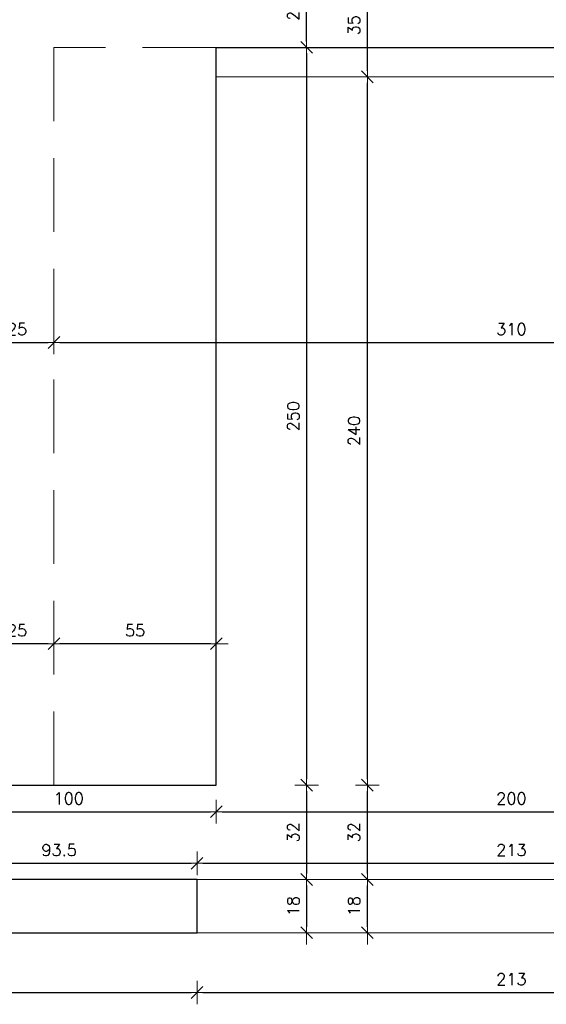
# Model space of a CAD drawing. Extents: x 72518 to 104580, y -134755 to -121361.
# Tile 9 of 45: x 75283 to 77067, y -127017 to -123681. Entities that reach past the tile are written whole.
import ezdxf

# ---------------------------------------------------------------- set-up
doc = ezdxf.new("R2010")
doc.units = 0
doc.header["$LTSCALE"] = 5
doc.header["$MEASUREMENT"] = 0
doc.linetypes.add('DASHED', pattern=[0.75, 0.5, -0.25])
for name, color, linetype, lineweight in [('AutoCAD_Structural_Detailing_deskowanie', 2, 'Continuous', 30), ('PS_DIM', 4, 'Continuous', 13), ('PS_SOLID', 7, 'Continuous', 20)]:
    doc.layers.add(name, color=color, linetype=linetype, lineweight=lineweight)
doc.styles.add('styl2M', font='simplex.shx')
doc.dimstyles.new('RBCT DIM 20_M', dxfattribs={"dimtxt": 40, "dimasz": 20, "dimexe": 20, "dimexo": 150, "dimgap": 25, "dimtad": 1, "dimdec": 1, "dimlfac": 0.1, "dimzin": 9, "dimdsep": 46, "dimtxsty": 'styl2M', "dimblk": 'dimznak', "dimcen": 40, "dimse1": 1, "dimse2": 1, "dimclrd": 8, "dimclre": 8, "dimclrt": 4, "dimadec": 0, "dimazin": 0, "dimtfac": 1, "dimtdec": 1, "dimtix": 1, "dimtmove": 2, "dimatfit": 3, "dimldrblk": 'dimznak', "dimfxl": 5, "dimfxlon": 1, "dimarcsym": 0})

# ---------------------------------------------------------------- blocks, each defined once
blk = doc.blocks.new('dimznak')
at = {"color": 0}
for points in [[(0, 2), (0, -2)], [(-2, 0), (2, 0)]]:
    blk.add_lwpolyline(points, dxfattribs=at)
at = {"color": 3}
blk.add_lwpolyline([(1, 1), (-1, -1)], dxfattribs=at)
blk = doc.blocks.new('*D83')
at = {"layer": 'Defpoints', "color": 0, "transparency": 16777216}
for p in [(74949, -126274.4), (75949, -126274.4), (75949, -126364.6)]:
    blk.add_point(p, dxfattribs=at)
at = {"layer": 'PS_DIM', "color": 8, "lineweight": -2, "transparency": 16777216}
blk.add_line((74969, -126364.6), (75929, -126364.6), dxfattribs=at)
at = {"layer": 'PS_DIM', "color": 8, "lineweight": -2, "transparency": 16777216, "xscale": 20, "yscale": 20, "zscale": 20, "rotation": 180}
blk.add_blockref('dimznak', (74949, -126364.6), dxfattribs=at)
at = {"layer": 'PS_DIM', "color": 8, "lineweight": -2, "transparency": 16777216, "xscale": 20, "yscale": 20, "zscale": 20}
blk.add_blockref('dimznak', (75949, -126364.6), dxfattribs=at)
at = {"layer": 'PS_DIM', "color": 4, "transparency": 16777216, "insert": (75449, -126319.6), "char_height": 40, "attachment_point": 5, "style": 'styl2M', "bg_fill": 3, "box_fill_scale": 1.25, "bg_fill_color": 256, "bg_fill_true_color": 13158600, "bg_fill_transparency": 0}
blk.add_mtext('100', dxfattribs=at)
blk = doc.blocks.new('*D84')
at = {"layer": 'Defpoints', "color": 0, "transparency": 16777216}
for p in [(75884, -126539.3), (74949, -126594.4), (75884, -126594.4)]:
    blk.add_point(p, dxfattribs=at)
at = {"layer": 'PS_DIM', "color": 8, "lineweight": -2, "transparency": 16777216}
blk.add_line((74969, -126539.3), (75864, -126539.3), dxfattribs=at)
at = {"layer": 'PS_DIM', "color": 8, "lineweight": -2, "transparency": 16777216, "xscale": 20, "yscale": 20, "zscale": 20, "rotation": 180}
blk.add_blockref('dimznak', (74949, -126539.3), dxfattribs=at)
at = {"layer": 'PS_DIM', "color": 8, "lineweight": -2, "transparency": 16777216, "xscale": 20, "yscale": 20, "zscale": 20}
blk.add_blockref('dimznak', (75884, -126539.3), dxfattribs=at)
at = {"layer": 'PS_DIM', "color": 4, "transparency": 16777216, "insert": (75416.5, -126494.3), "char_height": 40, "attachment_point": 5, "style": 'styl2M', "bg_fill": 3, "box_fill_scale": 1.25, "bg_fill_color": 256, "bg_fill_true_color": 13158600, "bg_fill_transparency": 0}
blk.add_mtext('93.5', dxfattribs=at)
blk = doc.blocks.new('*D85')
at = {"layer": 'Defpoints', "color": 0, "transparency": 16777216}
for p in [(78014, -126539.3), (78014, -126539.3), (75884, -126594.4)]:
    blk.add_point(p, dxfattribs=at)
at = {"layer": 'PS_DIM', "color": 8, "lineweight": -2, "transparency": 16777216}
blk.add_line((75904, -126539.3), (77994, -126539.3), dxfattribs=at)
at = {"layer": 'PS_DIM', "color": 8, "lineweight": -2, "transparency": 16777216, "xscale": 20, "yscale": 20, "zscale": 20, "rotation": 180}
blk.add_blockref('dimznak', (75884, -126539.3), dxfattribs=at)
at = {"layer": 'PS_DIM', "color": 8, "lineweight": -2, "transparency": 16777216, "xscale": 20, "yscale": 20, "zscale": 20}
blk.add_blockref('dimznak', (78014, -126539.3), dxfattribs=at)
at = {"layer": 'PS_DIM', "color": 4, "transparency": 16777216, "insert": (76949, -126494.3), "char_height": 40, "attachment_point": 5, "style": 'styl2M', "bg_fill": 3, "box_fill_scale": 1.25, "bg_fill_color": 256, "bg_fill_true_color": 13158600, "bg_fill_transparency": 0}
blk.add_mtext('213', dxfattribs=at)
blk = doc.blocks.new('*D87')
at = {"layer": 'Defpoints', "color": 0, "transparency": 16777216}
for p in [(75949, -126274.4), (77949, -126274.4), (77949, -126364.6)]:
    blk.add_point(p, dxfattribs=at)
at = {"layer": 'PS_DIM', "color": 8, "lineweight": -2, "transparency": 16777216}
blk.add_line((75969, -126364.6), (77929, -126364.6), dxfattribs=at)
at = {"layer": 'PS_DIM', "color": 8, "lineweight": -2, "transparency": 16777216, "xscale": 20, "yscale": 20, "zscale": 20, "rotation": 180}
blk.add_blockref('dimznak', (75949, -126364.6), dxfattribs=at)
at = {"layer": 'PS_DIM', "color": 8, "lineweight": -2, "transparency": 16777216, "xscale": 20, "yscale": 20, "zscale": 20}
blk.add_blockref('dimznak', (77949, -126364.6), dxfattribs=at)
at = {"layer": 'PS_DIM', "color": 4, "transparency": 16777216, "insert": (76949, -126319.6), "char_height": 40, "attachment_point": 5, "style": 'styl2M', "bg_fill": 3, "box_fill_scale": 1.25, "bg_fill_color": 256, "bg_fill_true_color": 13158600, "bg_fill_transparency": 0}
blk.add_mtext('200', dxfattribs=at)
blk = doc.blocks.new('*D89')
at = {"layer": 'Defpoints', "color": 0, "transparency": 16777216}
for p in [(75884, -126594.4), (76460.9, -126594.4), (75884, -126774.4)]:
    blk.add_point(p, dxfattribs=at)
at = {"layer": 'PS_DIM', "color": 8, "lineweight": -2, "transparency": 16777216}
blk.add_line((76460.9, -126754.4), (76460.9, -126614.4), dxfattribs=at)
at = {"layer": 'PS_DIM', "color": 8, "lineweight": -2, "transparency": 16777216, "xscale": 20, "yscale": 20, "zscale": 20}
for p, rotation in [((76460.9, -126594.4), 90), ((76460.9, -126774.4), 270)]:
    blk.add_blockref('dimznak', p, dxfattribs=dict(at, rotation=rotation))
at = {"layer": 'PS_DIM', "color": 4, "transparency": 16777216, "insert": (76415.9, -126684.4), "char_height": 40, "attachment_point": 5, "rotation": 90, "style": 'styl2M', "bg_fill": 3, "box_fill_scale": 1.25, "bg_fill_color": 256, "bg_fill_true_color": 13158600, "bg_fill_transparency": 0}
blk.add_mtext('18', dxfattribs=at)
blk = doc.blocks.new('*D90')
at = {"layer": 'Defpoints', "color": 0, "transparency": 16777216}
for p in [(75949, -126274.4), (76460.9, -126274.4), (75884, -126594.4)]:
    blk.add_point(p, dxfattribs=at)
at = {"layer": 'PS_DIM', "color": 8, "lineweight": -2, "transparency": 16777216}
blk.add_line((76460.9, -126574.4), (76460.9, -126294.4), dxfattribs=at)
at = {"layer": 'PS_DIM', "color": 8, "lineweight": -2, "transparency": 16777216, "xscale": 20, "yscale": 20, "zscale": 20}
for p, rotation in [((76460.9, -126274.4), 90), ((76460.9, -126594.4), 270)]:
    blk.add_blockref('dimznak', p, dxfattribs=dict(at, rotation=rotation))
at = {"layer": 'PS_DIM', "color": 4, "transparency": 16777216, "insert": (76415.9, -126434.4), "char_height": 40, "attachment_point": 5, "rotation": 90, "style": 'styl2M', "bg_fill": 3, "box_fill_scale": 1.25, "bg_fill_color": 256, "bg_fill_true_color": 13158600, "bg_fill_transparency": 0}
blk.add_mtext('32', dxfattribs=at)
blk = doc.blocks.new('*D91')
at = {"layer": 'Defpoints', "color": 0, "transparency": 16777216}
for p in [(75949, -123874.4), (76460.9, -123874.4), (75949, -126274.4)]:
    blk.add_point(p, dxfattribs=at)
at = {"layer": 'PS_DIM', "color": 8, "lineweight": -2, "transparency": 16777216}
blk.add_line((76460.9, -126254.4), (76460.9, -123894.4), dxfattribs=at)
at = {"layer": 'PS_DIM', "color": 8, "lineweight": -2, "transparency": 16777216, "xscale": 20, "yscale": 20, "zscale": 20}
for p, rotation in [((76460.9, -123874.4), 90), ((76460.9, -126274.4), 270)]:
    blk.add_blockref('dimznak', p, dxfattribs=dict(at, rotation=rotation))
at = {"layer": 'PS_DIM', "color": 4, "transparency": 16777216, "insert": (76415.9, -125074.4), "char_height": 40, "attachment_point": 5, "rotation": 90, "style": 'styl2M', "bg_fill": 3, "box_fill_scale": 1.25, "bg_fill_color": 256, "bg_fill_true_color": 13158600, "bg_fill_transparency": 0}
blk.add_mtext('240', dxfattribs=at)
blk = doc.blocks.new('*D92')
at = {"layer": 'Defpoints', "color": 0, "transparency": 16777216}
for p in [(75949, -123524.4), (76460.9, -123524.4), (75949, -123874.4)]:
    blk.add_point(p, dxfattribs=at)
at = {"layer": 'PS_DIM', "color": 8, "lineweight": -2, "transparency": 16777216}
blk.add_line((76460.9, -123854.4), (76460.9, -123544.4), dxfattribs=at)
at = {"layer": 'PS_DIM', "color": 8, "lineweight": -2, "transparency": 16777216, "xscale": 20, "yscale": 20, "zscale": 20}
for p, rotation in [((76460.9, -123524.4), 90), ((76460.9, -123874.4), 270)]:
    blk.add_blockref('dimznak', p, dxfattribs=dict(at, rotation=rotation))
at = {"layer": 'PS_DIM', "color": 4, "transparency": 16777216, "insert": (76415.9, -123699.4), "char_height": 40, "attachment_point": 5, "rotation": 90, "style": 'styl2M', "bg_fill": 3, "box_fill_scale": 1.25, "bg_fill_color": 256, "bg_fill_true_color": 13158600, "bg_fill_transparency": 0}
blk.add_mtext('35', dxfattribs=at)
blk = doc.blocks.new('*D93')
at = {"layer": 'Defpoints', "color": 0, "transparency": 16777216}
for p in [(75949, -123774.4), (77184.1, -123774.4), (78749, -126024.4)]:
    blk.add_point(p, dxfattribs=at)
at = {"layer": 'PS_DIM', "color": 8, "lineweight": -2, "transparency": 16777216}
blk.add_line((77184.1, -126004.4), (77184.1, -123794.4), dxfattribs=at)
at = {"layer": 'PS_DIM', "color": 8, "lineweight": -2, "transparency": 16777216, "xscale": 20, "yscale": 20, "zscale": 20}
for p, rotation in [((77184.1, -123774.4), 90), ((77184.1, -126024.4), 270)]:
    blk.add_blockref('dimznak', p, dxfattribs=dict(at, rotation=rotation))
at = {"layer": 'PS_DIM', "color": 4, "transparency": 16777216, "insert": (77139.1, -124899.4), "char_height": 40, "attachment_point": 5, "rotation": 90, "style": 'styl2M', "bg_fill": 3, "box_fill_scale": 1.25, "bg_fill_color": 256, "bg_fill_true_color": 13158600, "bg_fill_transparency": 0}
blk.add_mtext('225', dxfattribs=at)
blk = doc.blocks.new('*D94')
at = {"layer": 'Defpoints', "color": 0, "transparency": 16777216}
for p in [(77184.1, -123524.4), (77184.1, -123524.4), (75949, -123774.4)]:
    blk.add_point(p, dxfattribs=at)
at = {"layer": 'PS_DIM', "color": 8, "lineweight": -2, "transparency": 16777216}
blk.add_line((77184.1, -123754.4), (77184.1, -123544.4), dxfattribs=at)
at = {"layer": 'PS_DIM', "color": 8, "lineweight": -2, "transparency": 16777216, "xscale": 20, "yscale": 20, "zscale": 20}
for p, rotation in [((77184.1, -123524.4), 90), ((77184.1, -123774.4), 270)]:
    blk.add_blockref('dimznak', p, dxfattribs=dict(at, rotation=rotation))
at = {"layer": 'PS_DIM', "color": 4, "transparency": 16777216, "insert": (77139.1, -123649.4), "char_height": 40, "attachment_point": 5, "rotation": 90, "style": 'styl2M', "bg_fill": 3, "box_fill_scale": 1.25, "bg_fill_color": 256, "bg_fill_true_color": 13158600, "bg_fill_transparency": 0}
blk.add_mtext('25', dxfattribs=at)
blk = doc.blocks.new('*D95')
at = {"layer": 'Defpoints', "color": 0, "transparency": 16777216}
for p in [(75149, -124774.4), (75399, -124774.4), (75399, -124774.4)]:
    blk.add_point(p, dxfattribs=at)
at = {"layer": 'PS_DIM', "color": 8, "lineweight": -2, "transparency": 16777216}
blk.add_line((75169, -124774.4), (75379, -124774.4), dxfattribs=at)
at = {"layer": 'PS_DIM', "color": 8, "lineweight": -2, "transparency": 16777216, "xscale": 20, "yscale": 20, "zscale": 20, "rotation": 180}
blk.add_blockref('dimznak', (75149, -124774.4), dxfattribs=at)
at = {"layer": 'PS_DIM', "color": 8, "lineweight": -2, "transparency": 16777216, "xscale": 20, "yscale": 20, "zscale": 20}
blk.add_blockref('dimznak', (75399, -124774.4), dxfattribs=at)
at = {"layer": 'PS_DIM', "color": 4, "transparency": 16777216, "insert": (75274, -124729.4), "char_height": 40, "attachment_point": 5, "style": 'styl2M', "bg_fill": 3, "box_fill_scale": 1.25, "bg_fill_color": 256, "bg_fill_true_color": 13158600, "bg_fill_transparency": 0}
blk.add_mtext('25', dxfattribs=at)
blk = doc.blocks.new('*D96')
at = {"layer": 'Defpoints', "color": 0, "transparency": 16777216}
for p in [(75399, -124774.4), (78499, -124774.4), (78499, -124774.4)]:
    blk.add_point(p, dxfattribs=at)
at = {"layer": 'PS_DIM', "color": 8, "lineweight": -2, "transparency": 16777216}
blk.add_line((75419, -124774.4), (78479, -124774.4), dxfattribs=at)
at = {"layer": 'PS_DIM', "color": 8, "lineweight": -2, "transparency": 16777216, "xscale": 20, "yscale": 20, "zscale": 20, "rotation": 180}
blk.add_blockref('dimznak', (75399, -124774.4), dxfattribs=at)
at = {"layer": 'PS_DIM', "color": 8, "lineweight": -2, "transparency": 16777216, "xscale": 20, "yscale": 20, "zscale": 20}
blk.add_blockref('dimznak', (78499, -124774.4), dxfattribs=at)
at = {"layer": 'PS_DIM', "color": 4, "transparency": 16777216, "insert": (76949, -124729.4), "char_height": 40, "attachment_point": 5, "style": 'styl2M', "bg_fill": 3, "box_fill_scale": 1.25, "bg_fill_color": 256, "bg_fill_true_color": 13158600, "bg_fill_transparency": 0}
blk.add_mtext('310', dxfattribs=at)
blk = doc.blocks.new('*D108')
at = {"layer": 'Defpoints', "color": 0, "transparency": 16777216}
for p in [(75399, -125761.5), (75949, -125761.5), (75399, -125795.2)]:
    blk.add_point(p, dxfattribs=at)
at = {"layer": 'PS_DIM', "color": 8, "lineweight": -2, "transparency": 16777216}
blk.add_line((75929, -125795.2), (75419, -125795.2), dxfattribs=at)
at = {"layer": 'PS_DIM', "color": 8, "lineweight": -2, "transparency": 16777216, "xscale": 20, "yscale": 20, "zscale": 20, "rotation": 180}
blk.add_blockref('dimznak', (75399, -125795.2), dxfattribs=at)
at = {"layer": 'PS_DIM', "color": 8, "lineweight": -2, "transparency": 16777216, "xscale": 20, "yscale": 20, "zscale": 20}
blk.add_blockref('dimznak', (75949, -125795.2), dxfattribs=at)
at = {"layer": 'PS_DIM', "color": 4, "transparency": 16777216, "insert": (75674, -125750.2), "char_height": 40, "attachment_point": 5, "style": 'styl2M', "bg_fill": 3, "box_fill_scale": 1.25, "bg_fill_color": 256, "bg_fill_true_color": 13158600, "bg_fill_transparency": 0}
blk.add_mtext('55', dxfattribs=at)
blk = doc.blocks.new('*D109')
at = {"layer": 'Defpoints', "color": 0, "transparency": 16777216}
for p in [(75399, -125761.5), (75149, -125795.2), (75149, -125795.2)]:
    blk.add_point(p, dxfattribs=at)
at = {"layer": 'PS_DIM', "color": 8, "lineweight": -2, "transparency": 16777216}
blk.add_line((75379, -125795.2), (75169, -125795.2), dxfattribs=at)
at = {"layer": 'PS_DIM', "color": 8, "lineweight": -2, "transparency": 16777216, "xscale": 20, "yscale": 20, "zscale": 20, "rotation": 180}
blk.add_blockref('dimznak', (75149, -125795.2), dxfattribs=at)
at = {"layer": 'PS_DIM', "color": 8, "lineweight": -2, "transparency": 16777216, "xscale": 20, "yscale": 20, "zscale": 20}
blk.add_blockref('dimznak', (75399, -125795.2), dxfattribs=at)
at = {"layer": 'PS_DIM', "color": 4, "transparency": 16777216, "insert": (75274, -125750.2), "char_height": 40, "attachment_point": 5, "style": 'styl2M', "bg_fill": 3, "box_fill_scale": 1.25, "bg_fill_color": 256, "bg_fill_true_color": 13158600, "bg_fill_transparency": 0}
blk.add_mtext('25', dxfattribs=at)
blk = doc.blocks.new('*D122')
at = {"layer": 'Defpoints', "color": 0, "transparency": 16777216}
for p in [(74449.5, -126774.4), (75884, -126774.4), (75884, -126977.1)]:
    blk.add_point(p, dxfattribs=at)
at = {"layer": 'PS_DIM', "color": 8, "lineweight": -2, "transparency": 16777216}
blk.add_line((74469.5, -126977.1), (75864, -126977.1), dxfattribs=at)
at = {"layer": 'PS_DIM', "color": 8, "lineweight": -2, "transparency": 16777216, "xscale": 20, "yscale": 20, "zscale": 20, "rotation": 180}
blk.add_blockref('dimznak', (74449.5, -126977.1), dxfattribs=at)
at = {"layer": 'PS_DIM', "color": 8, "lineweight": -2, "transparency": 16777216, "xscale": 20, "yscale": 20, "zscale": 20}
blk.add_blockref('dimznak', (75884, -126977.1), dxfattribs=at)
at = {"layer": 'PS_DIM', "color": 4, "transparency": 16777216, "insert": (75166.8, -126932.1), "char_height": 40, "attachment_point": 5, "style": 'styl2M', "bg_fill": 3, "box_fill_scale": 1.25, "bg_fill_color": 256, "bg_fill_true_color": 13158600, "bg_fill_transparency": 0}
blk.add_mtext('143.5', dxfattribs=at)
blk = doc.blocks.new('*D123')
at = {"layer": 'Defpoints', "color": 0, "transparency": 16777216}
for p in [(75884, -126774.4), (78014, -126774.4), (78014, -126977.1)]:
    blk.add_point(p, dxfattribs=at)
at = {"layer": 'PS_DIM', "color": 8, "lineweight": -2, "transparency": 16777216}
blk.add_line((75904, -126977.1), (77994, -126977.1), dxfattribs=at)
at = {"layer": 'PS_DIM', "color": 8, "lineweight": -2, "transparency": 16777216, "xscale": 20, "yscale": 20, "zscale": 20, "rotation": 180}
blk.add_blockref('dimznak', (75884, -126977.1), dxfattribs=at)
at = {"layer": 'PS_DIM', "color": 8, "lineweight": -2, "transparency": 16777216, "xscale": 20, "yscale": 20, "zscale": 20}
blk.add_blockref('dimznak', (78014, -126977.1), dxfattribs=at)
at = {"layer": 'PS_DIM', "color": 4, "transparency": 16777216, "insert": (76949, -126932.1), "char_height": 40, "attachment_point": 5, "style": 'styl2M', "bg_fill": 3, "box_fill_scale": 1.25, "bg_fill_color": 256, "bg_fill_true_color": 13158600, "bg_fill_transparency": 0}
blk.add_mtext('213', dxfattribs=at)
blk = doc.blocks.new('*D155')
at = {"layer": 'Defpoints', "color": 0, "transparency": 16777216}
for p in [(75949, -123774.4), (75949, -126274.4), (76255.1, -126274.4)]:
    blk.add_point(p, dxfattribs=at)
at = {"layer": 'PS_DIM', "color": 8, "lineweight": -2, "transparency": 16777216}
blk.add_line((76255.1, -123794.4), (76255.1, -126254.4), dxfattribs=at)
at = {"layer": 'PS_DIM', "color": 8, "lineweight": -2, "transparency": 16777216, "xscale": 20, "yscale": 20, "zscale": 20}
for p, rotation in [((76255.1, -123774.4), 90), ((76255.1, -126274.4), 270)]:
    blk.add_blockref('dimznak', p, dxfattribs=dict(at, rotation=rotation))
at = {"layer": 'PS_DIM', "color": 4, "transparency": 16777216, "insert": (76210.1, -125024.4), "char_height": 40, "attachment_point": 5, "rotation": 90, "style": 'styl2M', "bg_fill": 3, "box_fill_scale": 1.25, "bg_fill_color": 256, "bg_fill_true_color": 13158600, "bg_fill_transparency": 0}
blk.add_mtext('250', dxfattribs=at)
blk = doc.blocks.new('*D156')
at = {"layer": 'Defpoints', "color": 0, "transparency": 16777216}
for p in [(75949, -126274.4), (75884, -126594.4), (76255.1, -126594.4)]:
    blk.add_point(p, dxfattribs=at)
at = {"layer": 'PS_DIM', "color": 8, "lineweight": -2, "transparency": 16777216}
blk.add_line((76255.1, -126294.4), (76255.1, -126574.4), dxfattribs=at)
at = {"layer": 'PS_DIM', "color": 8, "lineweight": -2, "transparency": 16777216, "xscale": 20, "yscale": 20, "zscale": 20}
for p, rotation in [((76255.1, -126274.4), 90), ((76255.1, -126594.4), 270)]:
    blk.add_blockref('dimznak', p, dxfattribs=dict(at, rotation=rotation))
at = {"layer": 'PS_DIM', "color": 4, "transparency": 16777216, "insert": (76210.1, -126434.4), "char_height": 40, "attachment_point": 5, "rotation": 90, "style": 'styl2M', "bg_fill": 3, "box_fill_scale": 1.25, "bg_fill_color": 256, "bg_fill_true_color": 13158600, "bg_fill_transparency": 0}
blk.add_mtext('32', dxfattribs=at)
blk = doc.blocks.new('*D157')
at = {"layer": 'Defpoints', "color": 0, "transparency": 16777216}
for p in [(75884, -126594.4), (75884, -126774.4), (76255.1, -126774.4)]:
    blk.add_point(p, dxfattribs=at)
at = {"layer": 'PS_DIM', "color": 8, "lineweight": -2, "transparency": 16777216}
blk.add_line((76255.1, -126614.4), (76255.1, -126754.4), dxfattribs=at)
at = {"layer": 'PS_DIM', "color": 8, "lineweight": -2, "transparency": 16777216, "xscale": 20, "yscale": 20, "zscale": 20}
for p, rotation in [((76255.1, -126594.4), 90), ((76255.1, -126774.4), 270)]:
    blk.add_blockref('dimznak', p, dxfattribs=dict(at, rotation=rotation))
at = {"layer": 'PS_DIM', "color": 4, "transparency": 16777216, "insert": (76210.1, -126684.4), "char_height": 40, "attachment_point": 5, "rotation": 90, "style": 'styl2M', "bg_fill": 3, "box_fill_scale": 1.25, "bg_fill_color": 256, "bg_fill_true_color": 13158600, "bg_fill_transparency": 0}
blk.add_mtext('18', dxfattribs=at)
blk = doc.blocks.new('*D158')
at = {"layer": 'Defpoints', "color": 0, "transparency": 16777216}
for p in [(75949, -123524.4), (76255.1, -123524.4), (75949, -123774.4)]:
    blk.add_point(p, dxfattribs=at)
at = {"layer": 'PS_DIM', "color": 8, "lineweight": -2, "transparency": 16777216}
blk.add_line((76255.1, -123754.4), (76255.1, -123544.4), dxfattribs=at)
at = {"layer": 'PS_DIM', "color": 8, "lineweight": -2, "transparency": 16777216, "xscale": 20, "yscale": 20, "zscale": 20}
for p, rotation in [((76255.1, -123524.4), 90), ((76255.1, -123774.4), 270)]:
    blk.add_blockref('dimznak', p, dxfattribs=dict(at, rotation=rotation))
at = {"layer": 'PS_DIM', "color": 4, "transparency": 16777216, "insert": (76210.1, -123649.4), "char_height": 40, "attachment_point": 5, "rotation": 90, "style": 'styl2M', "bg_fill": 3, "box_fill_scale": 1.25, "bg_fill_color": 256, "bg_fill_true_color": 13158600, "bg_fill_transparency": 0}
blk.add_mtext('25', dxfattribs=at)

msp = doc.modelspace()

# ---------------------------------------------------------------- linework, layer by layer
at = {"layer": 'AutoCAD_Structural_Detailing_deskowanie'}
for points in [[(74949.01, -126274.45), (75949.01, -126274.45), (75949.01, -123774.45), (77949.01, -123774.45), (77949.01, -126274.45), (78949.01, -126274.45), (78949.01, -126594.45), (78014.01, -126594.45), (78014.01, -126774.45), (79649.51, -126774.45), (79649.51, -126594.45), (79198.51, -126594.45), (79198.51, -126024.45), (78749.01, -126024.45), (78749.01, -123524.45), (75149.01, -123524.45)], [(74449.51, -126774.45), (75884.01, -126774.45), (75884.01, -126594.45), (74949.01, -126594.45)]]:
    msp.add_lwpolyline(points, dxfattribs=at)
at = {"layer": 'PS_SOLID', "color": 8, "linetype": 'DASHED', "ltscale": 100}
for p in [(75399.01, -126274.45), (75949.01, -123774.45)]:
    msp.add_line(p, (75399.01, -123774.45), dxfattribs=at)
at = {"layer": 'PS_SOLID', "color": 8, "linetype": 'Continuous', "ltscale": 100}
for p, q in [((75949.01, -123874.45), (77949.01, -123874.45)), ((78014.01, -126594.45), (75884.01, -126594.45)), ((75884.01, -126774.45), (78014.01, -126774.45))]:
    msp.add_line(p, q, dxfattribs=at)

# ---------------------------------------------------------------- next in the draw order: dimensions: what is measured, and where the dimension line sits
at = {"layer": 'PS_DIM'}
for base, p1, p2, picture, middle in [((75399.01, -124774.45), (75149.01, -124774.45), (75399.01, -124774.45), '*D95', (75274.01, -124729.45)), ((75949.01, -126364.61), (74949.01, -126274.45), (75949.01, -126274.45), '*D83', (75449.01, -126319.61)), ((75884.01, -126539.27), (74949.01, -126594.45), (75884.01, -126594.45), '*D84', (75416.51, -126494.27))]:
    dim = msp.add_linear_dim(base=base, p1=p1, p2=p2, dimstyle='RBCT DIM 20_M', override={"dimtfill": 1}, dxfattribs=at)
    dim.commit()
    dim.dimension.update_dxf_attribs({"geometry": picture, "text_midpoint": middle})

# ---------------------------------------------------------------- next in the draw order: dimensions: what is measured, and where the dimension line sits
for base, p1, p2, picture, middle in [((77949.01, -126364.61), (75949.01, -126274.45), (77949.01, -126274.45), '*D87', (76949.01, -126319.61)), ((78014.01, -126539.27), (75884.01, -126594.45), (78014.01, -126539.27), '*D85', (76949.01, -126494.27))]:
    dim = msp.add_linear_dim(base=base, p1=p1, p2=p2, dimstyle='RBCT DIM 20_M', override={"dimtfill": 1}, dxfattribs=at)
    dim.commit()
    dim.dimension.update_dxf_attribs({"geometry": picture, "text_midpoint": middle})

# ---------------------------------------------------------------- next in the draw order: dimensions: what is measured, and where the dimension line sits
dim = msp.add_linear_dim(base=(76460.94, -126594.45), p1=(75884.01, -126774.45), p2=(75884.01, -126594.45), angle=90, dimstyle='RBCT DIM 20_M', override={"dimtfill": 1}, dxfattribs=at)
dim.commit()
dim.dimension.update_dxf_attribs({"geometry": '*D89', "text_midpoint": (76415.94, -126684.45)})

# ---------------------------------------------------------------- next in the draw order: dimensions: what is measured, and where the dimension line sits
dim = msp.add_linear_dim(base=(76460.94, -126274.45), p1=(75884.01, -126594.45), p2=(75949.01, -126274.45), angle=90, dimstyle='RBCT DIM 20_M', override={"dimtfill": 1}, dxfattribs=at)
dim.commit()
dim.dimension.update_dxf_attribs({"geometry": '*D90', "text_midpoint": (76415.94, -126434.45)})
dim = msp.add_linear_dim(base=(75884.00711787, -126977.14925638), p1=(74449.50711787, -126774.44793069), p2=(75884.00711787, -126774.44793069), dimstyle='RBCT DIM 20_M', override={"dimtfill": 1}, dxfattribs=at)
dim.commit()
dim.dimension.update_dxf_attribs({"geometry": '*D122', "text_midpoint": (75166.75711787, -126932.14925638)})

# ---------------------------------------------------------------- next in the draw order: dimensions: what is measured, and where the dimension line sits
dim = msp.add_linear_dim(base=(76460.94, -123874.45), p1=(75949.01, -126274.45), p2=(75949.01, -123874.45), angle=90, dimstyle='RBCT DIM 20_M', override={"dimtfill": 1}, dxfattribs=at)
dim.commit()
dim.dimension.update_dxf_attribs({"geometry": '*D91', "text_midpoint": (76415.94, -125074.45)})
dim = msp.add_linear_dim(base=(78014.01, -126977.15), p1=(75884.01, -126774.45), p2=(78014.01, -126774.45), dimstyle='RBCT DIM 20_M', override={"dimtfill": 1}, dxfattribs=at)
dim.commit()
dim.dimension.update_dxf_attribs({"geometry": '*D123', "text_midpoint": (76949.01, -126932.15)})

# ---------------------------------------------------------------- next in the draw order: dimensions: what is measured, and where the dimension line sits
dim = msp.add_linear_dim(base=(76460.94, -123524.45), p1=(75949.01, -123874.45), p2=(75949.01, -123524.45), angle=90, dimstyle='RBCT DIM 20_M', override={"dimtfill": 1}, dxfattribs=at)
dim.commit()
dim.dimension.update_dxf_attribs({"geometry": '*D92', "text_midpoint": (76415.94, -123699.45)})

# ---------------------------------------------------------------- next in the draw order: dimensions: what is measured, and where the dimension line sits
dim = msp.add_linear_dim(base=(77184.15, -123774.45), p1=(78749.01, -126024.45), p2=(75949.01, -123774.45), angle=90, dimstyle='RBCT DIM 20_M', override={"dimtfill": 1}, dxfattribs=at)
dim.commit()
dim.dimension.update_dxf_attribs({"geometry": '*D93', "text_midpoint": (77139.15, -124899.45)})

# ---------------------------------------------------------------- next in the draw order: dimensions: what is measured, and where the dimension line sits
dim = msp.add_linear_dim(base=(77184.15, -123524.45), p1=(75949.01, -123774.45), p2=(77184.15, -123524.45), angle=90, dimstyle='RBCT DIM 20_M', override={"dimtfill": 1}, dxfattribs=at)
dim.commit()
dim.dimension.update_dxf_attribs({"geometry": '*D94', "text_midpoint": (77139.15, -123649.45)})
for base, p1, p2, picture, middle in [((78499.01, -124774.45), (75399.01, -124774.45), (78499.01, -124774.45), '*D96', (76949.01, -124729.45)), ((75399.01, -125795.19), (75949.01, -125761.45), (75399.01, -125761.45), '*D108', (75674.01, -125750.19))]:
    dim = msp.add_linear_dim(base=base, p1=p1, p2=p2, dimstyle='RBCT DIM 20_M', override={"dimtfill": 1}, dxfattribs=at)
    dim.commit()
    dim.dimension.update_dxf_attribs({"geometry": picture, "text_midpoint": middle})

# ---------------------------------------------------------------- next in the draw order: dimensions: what is measured, and where the dimension line sits
dim = msp.add_linear_dim(base=(76255.15, -126274.45), p1=(75949.01, -123774.45), p2=(75949.01, -126274.45), angle=90, dimstyle='RBCT DIM 20_M', override={"dimtfill": 1}, dxfattribs=at)
dim.commit()
dim.dimension.update_dxf_attribs({"geometry": '*D155', "text_midpoint": (76210.15, -125024.45)})
dim = msp.add_linear_dim(base=(75149.01, -125795.19), p1=(75399.01, -125761.45), p2=(75149.01, -125795.19), dimstyle='RBCT DIM 20_M', override={"dimtfill": 1}, dxfattribs=at)
dim.commit()
dim.dimension.update_dxf_attribs({"geometry": '*D109', "text_midpoint": (75274.01, -125750.19)})

# ---------------------------------------------------------------- next in the draw order: dimensions: what is measured, and where the dimension line sits
for base, p1, p2, picture, middle in [((76255.15, -123524.45), (75949.01, -123774.45), (75949.01, -123524.45), '*D158', (76210.15, -123649.45)), ((76255.15, -126594.45), (75949.01, -126274.45), (75884.01, -126594.45), '*D156', (76210.15, -126434.45))]:
    dim = msp.add_linear_dim(base=base, p1=p1, p2=p2, angle=90, dimstyle='RBCT DIM 20_M', override={"dimtfill": 1}, dxfattribs=at)
    dim.commit()
    dim.dimension.update_dxf_attribs({"geometry": picture, "text_midpoint": middle})

# ---------------------------------------------------------------- next in the draw order: dimensions: what is measured, and where the dimension line sits
dim = msp.add_linear_dim(base=(76255.15, -126774.45), p1=(75884.01, -126594.45), p2=(75884.01, -126774.45), angle=90, dimstyle='RBCT DIM 20_M', override={"dimtfill": 1}, dxfattribs=at)
dim.commit()
dim.dimension.update_dxf_attribs({"geometry": '*D157', "text_midpoint": (76210.15, -126684.45)})

doc.saveas('drawing.dxf')
